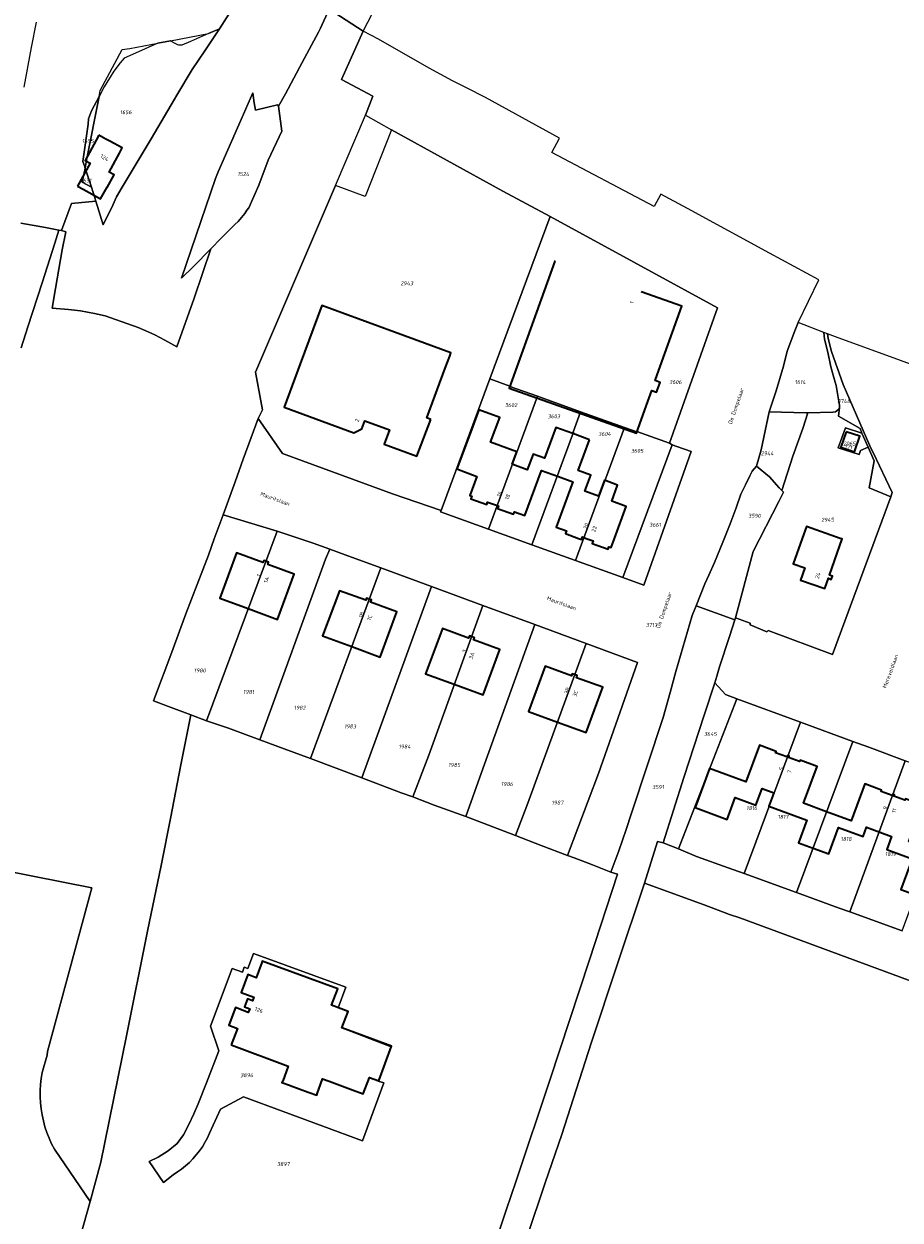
# Model space of a CAD drawing. Header units: metres. Extents: x 125062 to 132125, y 450617 to 454542.
# Tile 30 of 34: x 130630 to 130830, y 454045 to 454317. Entities that reach past the tile are written whole.
import ezdxf
from ezdxf.enums import TextEntityAlignment as Align

# ---------------------------------------------------------------- set-up
doc = ezdxf.new("R2010")
doc.units = ezdxf.units.M
doc.layers.get('Defpoints').update_dxf_attribs({"color": 151})
for name, color, linetype, lineweight in [('B-XX-KG-GRENS_PERCEEL-GV', 150, 'Continuous', 18), ('B-XX-KG-GRENS_PERCEEL-S', 150, 'Continuous', 25), ('B-XX-OG-BEBOUWING-G', 7, 'Continuous', 35), ('B-XX-OG-BEBOUWING_HUISNUMMER-T18', 7, 'Continuous', 18), ('B-XX-OG-BEBOUWING_STRAATNAAM-T18', 7, 'Continuous', 18)]:
    doc.layers.add(name, color=color, linetype=linetype, lineweight=lineweight)
doc.styles.add('NLCS-ISO', font='NLCS-ISO.ttf', dxfattribs={"height": 1.8})
doc.styles.add('NLCS-ISO-M-T18', font='NLCS-ISO.ttf', dxfattribs={"height": 1.8})

# ---------------------------------------------------------------- blocks, each defined once
blk = doc.blocks.new('SKG-PERCEELNUMMER-SO')
at = {"layer": 'Defpoints'}
blk.add_point((0, 0), dxfattribs=at)
at = {"style": 'NLCS-ISO', "oblique": 10, "flags": 1}
blk.add_attdef('GEMEENTECODE', text='', height=1.8, dxfattribs=at).set_placement((-0.5, 2.55), align=Align.MIDDLE_RIGHT)
at = {"style": 'NLCS-ISO', "oblique": 10}
blk.add_attdef('PERCEELNUMMER', text='', height=1.8, dxfattribs=at).set_placement((0, 0), align=Align.MIDDLE_CENTER)
at = {"style": 'NLCS-ISO', "oblique": 10, "flags": 1}
blk.add_attdef('SECTIE', text='', height=1.8, dxfattribs=at).set_placement((0.5, 2.5), align=Align.MIDDLE_LEFT)

msp = doc.modelspace()

# ---------------------------------------------------------------- linework, layer by layer
at = {"layer": 'B-XX-KG-GRENS_PERCEEL-GV'}
for points in [[(130629.642, 454271.856), (130635.232, 454270.885), (130638.322, 454270.266), (130638.86, 454270.159), (130641.141, 454276.367), (130646.752, 454276.904), (130646.485, 454277.67), (130645.702, 454280.054), (130643.63, 454281.189), (130644.264, 454284.435), (130644.105, 454284.92), (130643.79, 454285.935), (130644.98, 454294.41), (130645.07, 454295.68), (130645.735, 454297.51), (130647.453, 454300.754), (130647.72, 454302.12), (130652.737, 454311.434), (130654.51, 454311.68), (130660.831, 454312.888), (130663.72, 454313.439), (130672.417, 454315.101), (130674.948, 454316.191), (130680.214, 454324.611)], [(130680.214, 454324.611), (130674.948, 454316.191), (130673.129, 454313.446), (130671.592, 454311.156), (130668.704, 454306.929), (130665.185, 454301.049), (130664.689, 454300.106), (130659.318, 454291.109), (130652.713, 454280.112), (130651.475, 454277.876), (130650.602, 454275.988), (130648.418, 454271.507), (130646.752, 454276.904), (130641.141, 454276.367), (130638.86, 454270.159), (130639.87, 454269.917), (130639.082, 454265.754), (130637.505, 454256.953), (130636.776, 454252.492), (130640.511, 454252.203), (130643.244, 454251.907), (130646.447, 454251.303), (130648.876, 454250.716), (130656.383, 454248.056), (130658.094, 454247.305), (130660.158, 454246.369), (130662.456, 454245.189), (130665.163, 454243.643), (130669.149, 454254.754), (130672.965, 454266.043), (130668.96, 454261.965), (130666.253, 454259.294), (130674.014, 454282.044), (130674.642, 454283.579), (130679.896, 454295.497), (130680.959, 454297.916), (130682.548, 454301.567), (130682.58, 454301.005), (130682.795, 454299.275), (130683.165, 454297.648), (130688.125, 454298.837), (130688.357, 454298.534), (130689.965, 454301.358), (130693.809, 454308.542), (130697.468, 454315.432), (130697.963, 454316.315), (130699.901, 454320.681), (130707.646, 454315.678), (130709.787, 454319.77)], [(130597.74, 454129.78), (130645.844, 454120.34), (130635.718, 454082.973), (130635.605, 454082.112), (130634.493, 454078.219), (130634.266, 454076.845), (130634.114, 454075.46), (130634.036, 454074.07), (130634.032, 454072.677), (130634.103, 454071.286), (130634.249, 454069.9), (130634.468, 454068.525), (130634.761, 454067.163), (130635.126, 454065.819), (130635.563, 454064.496), (130636.07, 454063.199), (130636.645, 454061.931), (130637.288, 454060.695), (130645.412, 454048.779), (130647.893, 454057.734), (130653.743, 454086.552), (130658.536, 454110.449), (130661.65, 454125.39), (130663.85, 454136.48), (130666.058, 454147.986), (130668.366, 454159.771), (130663.322, 454161.627), (130659.874, 454162.963), (130664.09, 454174.022), (130667.278, 454182.749), (130672.419, 454196.143), (130673.74, 454199.906), (130675.759, 454205.352), (130678.525, 454212.922), (130680.32, 454218.034), (130682.174, 454223.026), (130683.735, 454227.321), (130684.731, 454229.324), (130683.128, 454237.873), (130701.358, 454280.473), (130708.2, 454296.46), (130709.85, 454300.845), (130702.715, 454304.645), (130707.646, 454315.678), (130699.901, 454320.681), (130697.963, 454316.315), (130697.468, 454315.432), (130693.809, 454308.542), (130689.965, 454301.358), (130688.357, 454298.534), (130689.13, 454292.86), (130686.05, 454286.27), (130683.86, 454280.57), (130681.58, 454275.355), (130681.19, 454274.84), (130680.69, 454274.06), (130679.905, 454273.14), (130679.15, 454272.215), (130678.43, 454271.535), (130675.3, 454268.42), (130672.965, 454266.043), (130669.149, 454254.754), (130665.163, 454243.643), (130662.456, 454245.189), (130660.158, 454246.369), (130658.094, 454247.305), (130656.383, 454248.056), (130648.876, 454250.716), (130646.447, 454251.303), (130643.244, 454251.907), (130640.511, 454252.203), (130636.776, 454252.492), (130637.505, 454256.953), (130639.082, 454265.754), (130639.87, 454269.917), (130638.86, 454270.159), (130638.322, 454270.266), (130637.362, 454267.307), (130634.475, 454258.272), (130631.227, 454248.227), (130629.664, 454243.472)], [(130633.118, 454317.715), (130632.014, 454311.89), (130630.306, 454302.873)], [(130629.664, 454243.472), (130631.227, 454248.227), (130634.475, 454258.272), (130637.362, 454267.307), (130638.322, 454270.266), (130635.232, 454270.885), (130629.642, 454271.856)], [(130834.186, 454239.123), (130826.251, 454241.979), (130816.011, 454245.683), (130813.589, 454246.629), (130813.724, 454245.583), (130814.432, 454242.631), (130817.091, 454235.103), (130823.221, 454221.06), (130823.651, 454220.084), (130823.995, 454219.578), (130828.325, 454210.456), (130827.966, 454209.483), (130814.68, 454173.48), (130800, 454179.02), (130799.754, 454178.668), (130795.918, 454180.298), (130795.925, 454180.656), (130792.605, 454181.874), (130792.459, 454181.431), (130791.205, 454177.616), (130788.915, 454170.697), (130788.334, 454168.566), (130787.832, 454167.044), (130790.27, 454164.385), (130792.858, 454163.433), (130807.402, 454158.08), (130819.345, 454153.684), (130822.97, 454152.35), (130831.251, 454149.291)], [(130737.008, 454016.785), (130749.149, 454053.033), (130752.955, 454064.088), (130754.931, 454070.24), (130759.647, 454084.849), (130765.563, 454102.708), (130771.853, 454121.393), (130774.793, 454130.859), (130776.096, 454130.534), (130780.818, 454145.441), (130785.407, 454159.695), (130787.832, 454167.044), (130788.334, 454168.566), (130788.915, 454170.697), (130791.205, 454177.616), (130792.459, 454181.431), (130783.575, 454184.615), (130782.671, 454182.382), (130778.946, 454169.598), (130777.715, 454164.86), (130776.106, 454159.177), (130768.856, 454137.356), (130767.644, 454133.571), (130765.994, 454128.722), (130764.14, 454123.903), (130765.703, 454123.429), (130759.275, 454103.853), (130750.24, 454076.473), (130742.548, 454053.47), (130740.322, 454046.788), (130730.853, 454018.583)], [(130730.853, 454018.583), (130740.322, 454046.788), (130742.548, 454053.47), (130750.24, 454076.473), (130759.275, 454103.853), (130765.703, 454123.429), (130764.14, 454123.903), (130759.949, 454125.555), (130755.789, 454127.111), (130754.291, 454127.691), (130748.3, 454129.922), (130742.434, 454132.269), (130731.079, 454136.555), (130723.873, 454139.132), (130719.038, 454141.054), (130716.325, 454141.944), (130707.381, 454145.423), (130695.652, 454149.797), (130689.64, 454151.992), (130684.122, 454154.06), (130676.981, 454156.717), (130671.962, 454158.422), (130668.366, 454159.771), (130666.058, 454147.986), (130663.85, 454136.48), (130661.65, 454125.39), (130658.536, 454110.449), (130653.743, 454086.552), (130647.893, 454057.734), (130645.412, 454048.779), (130643.251, 454040.979)], [(130643.251, 454040.979), (130645.412, 454048.779), (130637.288, 454060.695), (130636.645, 454061.931), (130636.07, 454063.199), (130635.563, 454064.496), (130635.126, 454065.819), (130634.761, 454067.163), (130634.468, 454068.525), (130634.249, 454069.9), (130634.103, 454071.286), (130634.032, 454072.677), (130634.036, 454074.07), (130634.114, 454075.46), (130634.266, 454076.845), (130634.493, 454078.219), (130635.605, 454082.112), (130635.718, 454082.973), (130645.844, 454120.34), (130597.74, 454129.78)], [(130830.595, 454110.494), (130818.66, 454114.807), (130816.215, 454115.69), (130806.465, 454119.229), (130794.554, 454123.552), (130790.895, 454124.88), (130783.715, 454127.455), (130779.581, 454129.209), (130776.096, 454130.534), (130774.793, 454130.859), (130771.853, 454121.393), (130785.444, 454116.401), (130791.175, 454114.255), (130793.54, 454113.431), (130838.979, 454096.63)], [(130985.025, 454042.92), (130969.6, 454048.625), (130964.786, 454050.499), (130955.508, 454053.851), (130923.065, 454065.673), (130838.979, 454096.63), (130793.54, 454113.431), (130791.175, 454114.255), (130785.444, 454116.401), (130771.853, 454121.393), (130765.563, 454102.708), (130759.647, 454084.849), (130754.931, 454070.24), (130752.955, 454064.088), (130749.149, 454053.033), (130737.008, 454016.785)]]:
    msp.add_lwpolyline(points, dxfattribs=at)
for points in [[(130647.453, 454300.754), (130644.619, 454286.25), (130644.264, 454284.435), (130645.702, 454280.054), (130646.485, 454277.67), (130646.752, 454276.904), (130648.418, 454271.507), (130650.602, 454275.988), (130651.475, 454277.876), (130652.713, 454280.112), (130659.318, 454291.109), (130664.689, 454300.106), (130665.185, 454301.049), (130668.704, 454306.929), (130671.592, 454311.156), (130673.129, 454313.446), (130674.948, 454316.191), (130672.417, 454315.101), (130668.305, 454313.33), (130666.355, 454312.475), (130666.225, 454312.451), (130666.095, 454312.435), (130665.83, 454312.445), (130665.65, 454312.475), (130665.385, 454312.555), (130665.095, 454312.665), (130664.645, 454312.88), (130664.01, 454313.33), (130663.72, 454313.439), (130660.831, 454312.888), (130655.065, 454310.335), (130653.16, 454309.5), (130652.25, 454308.455), (130650.86, 454306.555), (130648.64, 454302.955)], [(130735.578, 454300.502), (130731.273, 454302.707), (130728.075, 454304.346), (130722.704, 454307.214), (130711.165, 454313.822), (130707.646, 454315.678), (130702.715, 454304.645), (130709.85, 454300.845), (130708.2, 454296.46), (130714.146, 454293.177), (130739.529, 454279.162), (130750.346, 454273.391), (130788.475, 454252.584), (130777.518, 454221.737), (130777.5, 454221.685), (130778.146, 454221.344), (130779.221, 454220.915), (130782.439, 454219.779), (130771.692, 454189.32), (130766.923, 454191.04), (130756.068, 454194.955), (130746.174, 454198.524), (130736.277, 454202.094), (130725.352, 454206.035), (130725.468, 454206.356), (130714.389, 454210.171), (130689.28, 454219.343), (130683.735, 454227.321), (130682.174, 454223.026), (130680.32, 454218.034), (130678.525, 454212.922), (130675.759, 454205.352), (130688.064, 454201.629), (130696.3, 454198.925), (130700.082, 454197.538), (130703.58, 454196.255), (130711.691, 454193.267), (130723.263, 454189.005), (130734.94, 454184.703), (130746.849, 454180.316), (130758.563, 454176.001), (130770.241, 454171.7), (130761.305, 454146.389), (130754.291, 454127.691), (130755.789, 454127.111), (130759.949, 454125.555), (130764.14, 454123.903), (130765.994, 454128.722), (130767.644, 454133.571), (130768.856, 454137.356), (130776.106, 454159.177), (130777.715, 454164.86), (130778.946, 454169.598), (130782.671, 454182.382), (130783.575, 454184.615), (130785.611, 454189.643), (130786.525, 454191.58), (130787.76, 454194.46), (130789.725, 454199.115), (130791.355, 454203.33), (130792.71, 454206.955), (130793.825, 454210.07), (130794.825, 454212.205), (130795.825, 454214.27), (130796.415, 454215.35), (130796.835, 454215.86), (130797.38, 454216.465), (130798.434, 454220.149), (130800.264, 454228.85), (130801.877, 454233.598), (130803.508, 454239.26), (130804.385, 454242.701), (130806.098, 454247.345), (130806.905, 454249.241), (130811.589, 454258.94), (130800.352, 454265.012), (130781.635, 454275.178), (130775.574, 454278.513), (130774.056, 454275.688), (130750.677, 454287.973), (130752.429, 454291.245)], [(130686.05, 454286.27), (130689.13, 454292.86), (130688.357, 454298.534), (130688.125, 454298.837), (130683.165, 454297.648), (130682.795, 454299.275), (130682.58, 454301.005), (130682.548, 454301.567), (130680.959, 454297.916), (130679.896, 454295.497), (130674.642, 454283.579), (130674.014, 454282.044), (130666.253, 454259.294), (130668.96, 454261.965), (130672.965, 454266.043), (130675.3, 454268.42), (130678.43, 454271.535), (130679.15, 454272.215), (130679.905, 454273.14), (130680.69, 454274.06), (130681.19, 454274.84), (130681.58, 454275.355), (130683.86, 454280.57)], [(130644.264, 454284.435), (130644.619, 454286.25), (130647.453, 454300.754), (130645.735, 454297.51), (130645.07, 454295.68), (130644.98, 454294.41), (130643.79, 454285.935), (130644.105, 454284.92)], [(130701.358, 454280.473), (130683.128, 454237.873), (130684.731, 454229.324), (130683.735, 454227.321), (130689.28, 454219.343), (130714.389, 454210.171), (130725.468, 454206.356), (130736.601, 454236.353), (130750.346, 454273.391), (130739.529, 454279.162), (130714.146, 454293.177), (130708.158, 454277.918)], [(130645.702, 454280.054), (130644.264, 454284.435), (130643.63, 454281.189)], [(130750.346, 454273.391), (130736.601, 454236.353), (130741.157, 454234.726), (130741.123, 454234.632), (130747.423, 454232.381), (130757.247, 454228.872), (130767.238, 454225.303), (130770.055, 454224.297), (130770.088, 454224.391), (130777.518, 454221.737), (130788.475, 454252.584)], [(130806.905, 454249.241), (130806.098, 454247.345), (130804.385, 454242.701), (130803.508, 454239.26), (130801.877, 454233.598), (130800.264, 454228.85), (130808.725, 454228.61), (130809.082, 454228.618), (130814.805, 454228.74), (130815.41, 454228.865), (130816.05, 454229.345), (130816.295, 454229.835), (130816.315, 454230.385), (130816.165, 454231.19), (130815.525, 454234.815), (130815.305, 454235.645), (130814.81, 454237.19), (130814.305, 454239.085), (130813.6, 454242.46), (130812.905, 454245.385), (130812.715, 454246.97)], [(130816.295, 454229.835), (130816.049, 454227.874), (130820.992, 454225.03), (130821.387, 454224.009), (130822.807, 454220.762), (130824.23, 454217.694), (130823.027, 454211.526), (130827.966, 454209.483), (130828.325, 454210.456), (130823.995, 454219.578), (130823.651, 454220.084), (130823.221, 454221.06), (130817.091, 454235.103), (130814.432, 454242.631), (130813.724, 454245.583), (130813.589, 454246.629), (130812.715, 454246.97), (130812.905, 454245.385), (130813.6, 454242.46), (130814.305, 454239.085), (130814.81, 454237.19), (130815.305, 454235.645), (130815.525, 454234.815), (130816.165, 454231.19), (130816.315, 454230.385)], [(130736.601, 454236.353), (130725.468, 454206.356), (130725.352, 454206.035), (130736.277, 454202.094), (130747.423, 454232.381), (130741.123, 454234.632), (130741.157, 454234.726)], [(130755.568, 454224.224), (130757.247, 454228.872), (130747.423, 454232.381), (130736.277, 454202.094), (130746.174, 454198.524), (130755.662, 454224.19)], [(130767.238, 454225.303), (130757.247, 454228.872), (130755.568, 454224.224), (130755.662, 454224.19), (130746.174, 454198.524), (130756.068, 454194.955)], [(130803.5, 454210.525), (130802.465, 454208.43), (130796.624, 454196.963), (130792.605, 454181.874), (130795.925, 454180.656), (130795.918, 454180.298), (130799.754, 454178.668), (130800, 454179.02), (130814.68, 454173.48), (130827.966, 454209.483), (130823.027, 454211.526), (130824.23, 454217.694), (130822.807, 454220.762), (130821.064, 454220.025), (130820.807, 454219.137), (130815.955, 454220.67), (130817.66, 454225.22), (130821.387, 454224.009), (130820.992, 454225.03), (130816.049, 454227.874), (130816.295, 454229.835), (130816.05, 454229.345), (130815.41, 454228.865), (130814.805, 454228.74), (130809.082, 454228.618), (130807.917, 454225.017), (130805.632, 454218.745), (130803.108, 454210.915)], [(130800.264, 454228.85), (130798.434, 454220.149), (130797.38, 454216.465), (130800.315, 454214.01), (130802.521, 454211.499), (130803.108, 454210.915), (130805.632, 454218.745), (130807.917, 454225.017), (130809.082, 454228.618), (130808.725, 454228.61)], [(130766.923, 454191.04), (130778.146, 454221.344), (130777.5, 454221.685), (130777.518, 454221.737), (130770.088, 454224.391), (130770.055, 454224.297), (130767.238, 454225.303), (130756.068, 454194.955)], [(130821.387, 454224.009), (130817.66, 454225.22), (130815.955, 454220.67), (130820.807, 454219.137), (130821.064, 454220.025), (130822.807, 454220.762)], [(130778.146, 454221.344), (130766.923, 454191.04), (130771.692, 454189.32), (130782.439, 454219.779), (130779.221, 454220.915)], [(130797.38, 454216.465), (130796.835, 454215.86), (130796.415, 454215.35), (130795.825, 454214.27), (130794.825, 454212.205), (130793.825, 454210.07), (130792.71, 454206.955), (130791.355, 454203.33), (130789.725, 454199.115), (130787.76, 454194.46), (130786.525, 454191.58), (130785.611, 454189.643), (130783.575, 454184.615), (130792.459, 454181.431), (130792.605, 454181.874), (130796.624, 454196.963), (130802.465, 454208.43), (130803.5, 454210.525), (130803.108, 454210.915), (130802.521, 454211.499), (130800.315, 454214.01)], [(130668.366, 454159.771), (130671.962, 454158.422), (130688.064, 454201.629), (130675.759, 454205.352), (130673.74, 454199.906), (130672.419, 454196.143), (130667.278, 454182.749), (130664.09, 454174.022), (130659.874, 454162.963), (130663.322, 454161.627)], [(130671.962, 454158.422), (130676.981, 454156.717), (130684.122, 454154.06), (130699.095, 454195.225), (130700.082, 454197.538), (130696.3, 454198.925), (130688.064, 454201.629)], [(130684.122, 454154.06), (130689.64, 454151.992), (130695.652, 454149.797), (130711.691, 454193.267), (130703.58, 454196.255), (130700.082, 454197.538), (130699.095, 454195.225)], [(130695.652, 454149.797), (130707.381, 454145.423), (130723.263, 454189.005), (130711.691, 454193.267)], [(130707.381, 454145.423), (130716.325, 454141.944), (130719.038, 454141.054), (130722.626, 454150.541), (130734.94, 454184.703), (130723.263, 454189.005)], [(130719.038, 454141.054), (130723.873, 454139.132), (130731.079, 454136.555), (130734.691, 454146.594), (130746.849, 454180.316), (130734.94, 454184.703), (130722.626, 454150.541)], [(130731.079, 454136.555), (130742.434, 454132.269), (130745.202, 454139.583), (130758.563, 454176.001), (130746.849, 454180.316), (130734.691, 454146.594)], [(130742.434, 454132.269), (130748.3, 454129.922), (130754.291, 454127.691), (130761.305, 454146.389), (130770.241, 454171.7), (130758.563, 454176.001), (130745.202, 454139.583)], [(130787.832, 454167.044), (130785.407, 454159.695), (130780.818, 454145.441), (130776.096, 454130.534), (130779.581, 454129.209), (130792.858, 454163.433), (130790.27, 454164.385)], [(130807.402, 454158.08), (130792.858, 454163.433), (130779.581, 454129.209), (130783.715, 454127.455), (130790.895, 454124.88), (130794.554, 454123.552)], [(130819.345, 454153.684), (130807.402, 454158.08), (130794.554, 454123.552), (130806.465, 454119.229)], [(130806.465, 454119.229), (130816.215, 454115.69), (130818.66, 454114.807), (130831.251, 454149.291), (130822.97, 454152.35), (130819.345, 454153.684)], [(130843.244, 454144.862), (130831.251, 454149.291), (130818.66, 454114.807), (130830.595, 454110.494)], [(130658.896, 454057.91), (130660.931, 454058.904), (130663.19, 454060.303), (130665.245, 454062.029), (130666.72, 454063.956), (130667.902, 454066.327), (130669.049, 454068.789), (130670.071, 454071.05), (130671.936, 454075.819), (130674.767, 454083.142), (130672.852, 454088.729), (130677.789, 454101.936), (130680.139, 454101.07), (130680.545, 454102.21), (130681.411, 454101.888), (130682.695, 454105.344), (130703.727, 454097.638), (130701.944, 454092.97), (130704.228, 454092.097), (130702.8, 454088.361), (130714.084, 454084.048), (130711.096, 454076.23), (130712.368, 454075.84), (130707.511, 454062.647), (130680.417, 454072.632), (130675.183, 454069.832), (130672.649, 454064.352), (130672.163, 454063.295), (130671.616, 454062.267), (130671.011, 454061.273), (130670.35, 454060.315), (130669.635, 454059.397), (130668.868, 454058.522), (130668.051, 454057.693), (130667.188, 454056.912), (130666.282, 454056.183), (130665.335, 454055.506), (130664.35, 454054.886), (130662.159, 454053.132)], [(130662.159, 454053.132), (130664.35, 454054.886), (130665.335, 454055.506), (130666.282, 454056.183), (130667.188, 454056.912), (130668.051, 454057.693), (130668.868, 454058.522), (130669.635, 454059.397), (130670.35, 454060.315), (130671.011, 454061.273), (130671.616, 454062.267), (130672.163, 454063.295), (130672.649, 454064.352), (130675.183, 454069.832), (130680.417, 454072.632), (130707.511, 454062.647), (130712.368, 454075.84), (130711.096, 454076.23), (130714.084, 454084.048), (130702.8, 454088.361), (130704.228, 454092.097), (130701.944, 454092.97), (130703.727, 454097.638), (130682.695, 454105.344), (130681.411, 454101.888), (130680.545, 454102.21), (130680.139, 454101.07), (130677.789, 454101.936), (130672.852, 454088.729), (130674.767, 454083.142), (130671.936, 454075.819), (130670.071, 454071.05), (130669.049, 454068.789), (130667.902, 454066.327), (130666.72, 454063.956), (130665.245, 454062.029), (130663.19, 454060.303), (130660.931, 454058.904), (130658.896, 454057.91)]]:
    msp.add_lwpolyline(points, close=True, dxfattribs=at)
at = {"layer": 'B-XX-OG-BEBOUWING-G'}
for points in [[(130647.404, 454291.937), (130646.765, 454290.764), (130644.264, 454286.171), (130645.411, 454285.546), (130642.534, 454280.331)], [(130643.805, 454279.634), (130647.825, 454277.427), (130649.276, 454280.048), (130649.32, 454280.024), (130650.878, 454282.86), (130649.742, 454283.484), (130652.109, 454287.865), (130652.731, 454289.017), (130649.891, 454290.574)], [(130649.032, 454291.045), (130647.404, 454291.937)], [(130649.891, 454290.574), (130649.032, 454291.045)], [(130642.534, 454280.331), (130643.805, 454279.634)], [(130751.469, 454263.199), (130751.373, 454263.233), (130740.98, 454234.271), (130770.018, 454224.014), (130772.57, 454231.172)], [(130775.379, 454235.506), (130775.397, 454235.557), (130774.276, 454235.956), (130774.357, 454236.184), (130780.341, 454252.965), (130771.105, 454256.239)], [(130727.406, 454241.567), (130727.677, 454242.295), (130698.287, 454253.126), (130693.32, 454239.799)], [(130726.366, 454238.769), (130727.406, 454241.567)], [(130693.32, 454239.799), (130689.644, 454229.936), (130705.584, 454224.081), (130707.386, 454224.937), (130708.075, 454226.82), (130713.692, 454224.745), (130712.481, 454221.464), (130719.947, 454218.716), (130723.098, 454227.114)], [(130723.098, 454227.114), (130722.162, 454227.465), (130726.366, 454238.769)], [(130772.57, 454231.172), (130772.585, 454231.213), (130773.477, 454233.715), (130774.598, 454233.315), (130775.379, 454235.506)], [(130734.047, 454229.281), (130732.118, 454224.098), (130729.043, 454215.838), (130733.584, 454214.113), (130731.989, 454209.766), (130732.459, 454209.593), (130732.253, 454209.029), (130735.841, 454207.718), (130736.047, 454208.281), (130738.284, 454207.465)], [(130741.788, 454216.843), (130741.671, 454216.887), (130742.717, 454219.692), (130736.691, 454221.939), (130738.83, 454227.556), (130734.047, 454229.281)], [(130755.451, 454223.87), (130751.602, 454225.285), (130749.016, 454218.285), (130746.415, 454219.195), (130745.093, 454215.61), (130741.788, 454216.843)], [(130759.273, 454222.464), (130755.451, 454223.87)], [(130761.358, 454209.602), (130758.262, 454210.742), (130759.609, 454214.402), (130756.699, 454215.473), (130759.273, 454222.464)], [(130738.284, 454207.465), (130738.546, 454207.368), (130738.34, 454206.805), (130741.974, 454205.476), (130742.18, 454206.04), (130744.515, 454205.187), (130748.308, 454215.5), (130752.206, 454214.065)], [(130752.206, 454214.065), (130755.497, 454212.854), (130751.697, 454202.531), (130754.014, 454201.675), (130753.806, 454201.112), (130756.813, 454200), (130757.435, 454199.77), (130757.52, 454200), (130757.644, 454200.333), (130757.901, 454200.238)], [(130757.901, 454200.238), (130758.543, 454200), (130760.138, 454199.41), (130759.93, 454198.847), (130763.514, 454197.522), (130763.722, 454198.085), (130764.192, 454197.913), (130764.961, 454200), (130767.646, 454207.288), (130764.361, 454208.497), (130765.709, 454212.157), (130762.706, 454213.262), (130761.358, 454209.602)], [(130685.516, 454194.793), (130685, 454194.979), (130684.811, 454194.491), (130678.814, 454196.674), (130674.983, 454186.379), (130681.486, 454183.976)], [(130681.486, 454183.976), (130688.135, 454181.519), (130691.954, 454191.853), (130685.941, 454194.066), (130686.124, 454194.574), (130685.516, 454194.793)], [(130709.067, 454186.158), (130708.456, 454186.384), (130708.271, 454185.876), (130702.28, 454188.056), (130698.445, 454177.77), (130705.076, 454175.334)], [(130705.076, 454175.334), (130711.594, 454172.939), (130715.39, 454183.271), (130709.391, 454185.462), (130709.579, 454185.968), (130709.067, 454186.158)], [(130732.346, 454177.584), (130731.906, 454177.738), (130731.733, 454177.27), (130725.733, 454179.434), (130721.902, 454169.127), (130728.399, 454166.746)], [(130728.399, 454166.746), (130735.052, 454164.307), (130738.839, 454174.639), (130732.853, 454176.824), (130733.034, 454177.343), (130732.346, 454177.584)], [(130755.953, 454168.924), (130755.341, 454169.133), (130755.167, 454168.621), (130749.163, 454170.83), (130745.393, 454160.495), (130751.961, 454158.099)], [(130751.961, 454158.099), (130758.547, 454155.697), (130762.317, 454166.032), (130756.324, 454168.227), (130756.51, 454168.734), (130755.953, 454168.924)], [(130804.596, 454150.396), (130804.399, 454150.469), (130804.282, 454150.15), (130801.728, 454151.087), (130801.845, 454151.405), (130798.016, 454152.81), (130794.927, 454144.442), (130786.64, 454147.501), (130783.37, 454138.592), (130790.702, 454135.901), (130792.528, 454140.877), (130797.241, 454139.147), (130798.626, 454142.921), (130801.301, 454141.939)], [(130813.358, 454137.668), (130808.065, 454139.613), (130811.175, 454147.984), (130807.309, 454149.402), (130807.192, 454149.083), (130804.676, 454150.005), (130804.793, 454150.324), (130804.596, 454150.396)], [(130828.631, 454141.58), (130828.434, 454141.653), (130828.316, 454141.333), (130825.764, 454142.273), (130825.881, 454142.592), (130822.058, 454143.998), (130818.973, 454135.604), (130813.358, 454137.668)], [(130801.301, 454141.939), (130800.199, 454138.935), (130808.836, 454135.765), (130806.941, 454130.602), (130810.261, 454129.383)], [(130837.618, 454128.814), (130832.092, 454130.893), (130835.204, 454139.162), (130831.343, 454140.582), (130831.225, 454140.264), (130828.711, 454141.188), (130828.828, 454141.507), (130828.631, 454141.58)], [(130810.261, 454129.383), (130813.887, 454128.052), (130816.089, 454134.051), (130821.665, 454132.004), (130822.444, 454134.126), (130825.472, 454133.015)], [(130825.472, 454133.015), (130828.161, 454132.028), (130827.062, 454129.033), (130832.845, 454126.911), (130830.271, 454119.898), (130833.868, 454118.619), (130834.547, 454120.469)], [(130705.414, 454074.16), (130707.699, 454073.303), (130709.129, 454077.059), (130711.232, 454076.288), (130714.125, 454084.185), (130702.815, 454088.398), (130704.228, 454092.097), (130700.449, 454093.541), (130701.868, 454097.255), (130684.646, 454103.564), (130684.545, 454103.276), (130684.588, 454103.269), (130683.309, 454099.812), (130681.373, 454100.528), (130679.878, 454096.473), (130682.783, 454095.389), (130682.484, 454094.564), (130681.302, 454094.991), (130680.629, 454093.186), (130681.809, 454092.735), (130681.494, 454091.911), (130678.59, 454093.021), (130677.075, 454088.974), (130679.005, 454088.26), (130677.548, 454084.53)], [(130677.548, 454084.53), (130690.579, 454079.676), (130689.336, 454076.225), (130689.287, 454076.238), (130689.167, 454075.937), (130690.855, 454075.306)], [(130690.855, 454075.306), (130691.052, 454075.232)], [(130691.052, 454075.232), (130695.167, 454073.691)], [(130695.364, 454073.617), (130697.079, 454072.988), (130697.203, 454073.283), (130697.169, 454073.297), (130698.43, 454076.736), (130699.896, 454076.231)], [(130699.896, 454076.231), (130705.414, 454074.16)], [(130695.167, 454073.691), (130695.364, 454073.617)]]:
    msp.add_lwpolyline(points, dxfattribs=at)
for points in [[(130817.8, 454224.322), (130816.58, 454220.752), (130819.735, 454219.702), (130820.948, 454223.269)], [(130807.813, 454200), (130805.759, 454194.178), (130808.385, 454193.268), (130807.408, 454190.429), (130812.927, 454188.528), (130813.749, 454190.887), (130814.428, 454190.65), (130814.678, 454191.367), (130813.998, 454191.604), (130816.875, 454199.86), (130816.473, 454200), (130808.761, 454202.687)]]:
    msp.add_lwpolyline(points, close=True, dxfattribs=at)

# ---------------------------------------------------------------- block references
at = {"layer": 'B-XX-KG-GRENS_PERCEEL-S', "xscale": 0.5, "yscale": 0.5, "zscale": 0.5}
for p, values in [((130653.563, 454297.168), {'PERCEELNUMMER': '1656'}), ((130644.915, 454290.595), {'PERCEELNUMMER': '1655'}), ((130644.495, 454281.595), {'PERCEELNUMMER': '1651'}), ((130680.353, 454283.062), {'PERCEELNUMMER': '1524'}), ((130717.645, 454258.163), {'PERCEELNUMMER': '2943'}), ((130778.884, 454235.638), {'PERCEELNUMMER': '3606'}), ((130807.335, 454235.627), {'PERCEELNUMMER': '1614'}), ((130741.398, 454230.377), {'PERCEELNUMMER': '3602'}), ((130817.274, 454231.289), {'PERCEELNUMMER': '3748'}), ((130751.168, 454227.84), {'PERCEELNUMMER': '3603'}), ((130762.724, 454223.8), {'PERCEELNUMMER': '3604'}), ((130818.565, 454221.615), {'PERCEELNUMMER': '2065'}), ((130770.147, 454219.948), {'PERCEELNUMMER': '3605'}), ((130799.812, 454219.368), {'PERCEELNUMMER': '2944'}), ((130796.91, 454205.145), {'PERCEELNUMMER': '3590'}), ((130774.25, 454203.083), {'PERCEELNUMMER': '3661'}), ((130813.569, 454204.23), {'PERCEELNUMMER': '2945'}), ((130773.418, 454180.247), {'PERCEELNUMMER': '3717'}), ((130670.454, 454169.872), {'PERCEELNUMMER': '1980'}), ((130681.564, 454164.967), {'PERCEELNUMMER': '1981'}), ((130693.223, 454161.375), {'PERCEELNUMMER': '1982'}), ((130704.726, 454157.127), {'PERCEELNUMMER': '1983'}), ((130786.857, 454155.39), {'PERCEELNUMMER': '3645'}), ((130717.143, 454152.525), {'PERCEELNUMMER': '1984'}), ((130728.449, 454148.336), {'PERCEELNUMMER': '1985'}), ((130740.489, 454143.971), {'PERCEELNUMMER': '1986'}), ((130774.931, 454143.278), {'PERCEELNUMMER': '3591'}), ((130751.992, 454139.723), {'PERCEELNUMMER': '1987'}), ((130796.286, 454138.483), {'PERCEELNUMMER': '1816'}), ((130803.425, 454136.489), {'PERCEELNUMMER': '1817'}), ((130817.81, 454131.44), {'PERCEELNUMMER': '1818'}), ((130827.916, 454128.013), {'PERCEELNUMMER': '1819'}), ((130681.131, 454077.573), {'PERCEELNUMMER': '3896'}), ((130689.479, 454057.299), {'PERCEELNUMMER': '3897'})]:
    msp.add_blockref('SKG-PERCEELNUMMER-SO', p, dxfattribs=at).add_auto_attribs(values)

# ---------------------------------------------------------------- texts
at = {"layer": 'B-XX-OG-BEBOUWING_HUISNUMMER-T18', "style": 'NLCS-ISO-M-T18'}
for s, rotation, p in [('124', 330, (130648.696, 454286.804)), ('1', 70.004, (130768.958, 454253.756)), ('2', 70.004, (130706.291, 454226.917)), ('171', 340.004, (130818.422, 454220.899)), ('16', 69.998, (130738.781, 454210.137)), ('18', 69.998, (130740.638, 454209.458)), ('20', 70.004, (130758.504, 454202.812)), ('22', 70.004, (130760.361, 454202.133)), ('24', 70.004, (130811.359, 454191.543)), ('1', 70.004, (130683.874, 454191.553)), ('1A', 69.998, (130685.612, 454190.549)), ('1B', 69.998, (130707.308, 454182.569)), ('1C', 69.998, (130709.166, 454181.892)), ('3', 70.004, (130730.714, 454174.257)), ('3A', 70.004, (130732.454, 454173.259)), ('3B', 70.004, (130754.192, 454165.299)), ('3C', 70.004, (130756.049, 454164.621)), ('5', 70.004, (130803.024, 454147.491)), ('7', 70.004, (130804.879, 454146.808)), ('9', 70.004, (130826.731, 454138.526)), ('11', 70.004, (130828.744, 454137.916)), ('126', 338.995, (130683.902, 454092.427))]:
    msp.add_text(s, height=0.9, rotation=rotation, dxfattribs=at).set_placement(p, align=Align.MIDDLE_CENTER)
at = {"layer": 'B-XX-OG-BEBOUWING_STRAATNAAM-T18', "style": 'NLCS-ISO-M-T18'}
for s, rotation, p in [('De Dompelaar', 70.995, (130792.693, 454230.153)), ('Mauritslaan', 340.004, (130687.615, 454209.005)), ('Mauritslaan', 340.004, (130752.93, 454185.187)), ('De Dompelaar', 70.995, (130776.267, 454183.616)), ('Mereveldlaan', 69.998, (130827.9, 454169.684))]:
    msp.add_text(s, height=0.9, rotation=rotation, dxfattribs=at).set_placement(p, align=Align.MIDDLE_CENTER)

doc.saveas('drawing.dxf')
